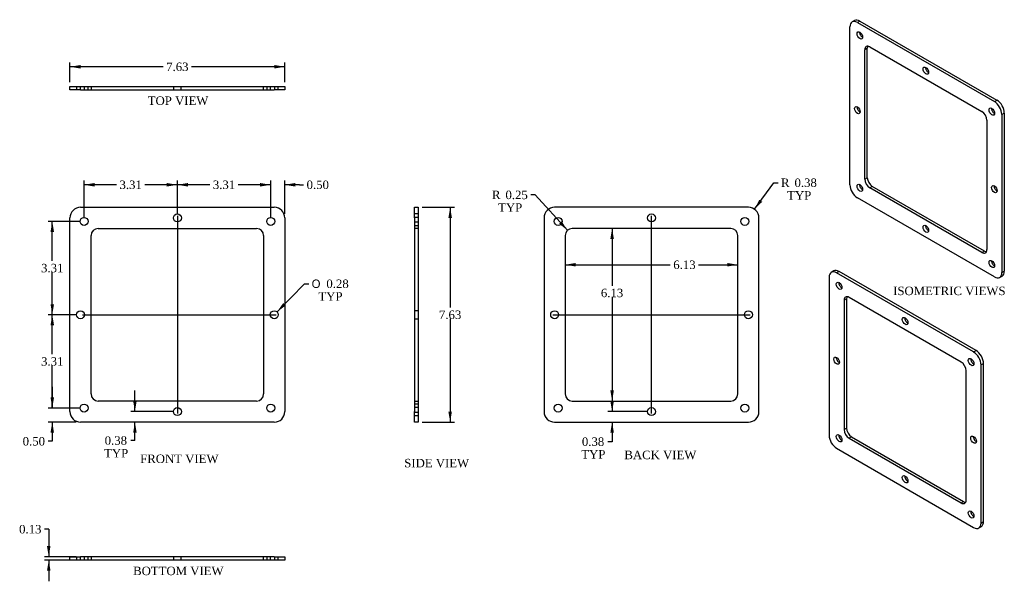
# Model space of a CAD drawing. Header units: inches. Extents: x 0.7 to 35.6, y 3.4 to 23.3.
import ezdxf
from ezdxf.enums import TextEntityAlignment as Align
from ezdxf.lldxf.tags import DXFTag

# ---------------------------------------------------------------- set-up
doc = ezdxf.new("R2010")
doc.units = ezdxf.units.IN
doc.header["$MEASUREMENT"] = 0
doc.layers.add('COM40526', color=7, linetype='CONTINUOUS')
doc.layers.add('DEFAULT', color=7, linetype='CONTINUOUS')
doc.styles.add('SEACAD_SOLID_EDGE_ANSI1_SY', font='txt')
doc.styles.add('SEACAD_TIMES_NEW_ROMAN', font='times.ttf')
tags = doc.linetypes.add('CENTER2', pattern=[1.125, 0.75, -0.125, 0.125, -0.125]).pattern_tags.tags
tags[10:11] = [DXFTag(74, 4), DXFTag(75, 0), DXFTag(340, '0'), DXFTag(46, 0.0), DXFTag(50, 0.0), DXFTag(44, 0.0), DXFTag(45, 0.0)]
tags[8:9] = [DXFTag(74, 4), DXFTag(75, 0), DXFTag(340, '0'), DXFTag(46, 0.0), DXFTag(50, 0.0), DXFTag(44, 0.0), DXFTag(45, 0.0)]
tags[6:7] = [DXFTag(74, 4), DXFTag(75, 0), DXFTag(340, '0'), DXFTag(46, 0.0), DXFTag(50, 0.0), DXFTag(44, 0.0), DXFTag(45, 0.0)]
tags[4:5] = [DXFTag(74, 4), DXFTag(75, 0), DXFTag(340, '0'), DXFTag(46, 0.0), DXFTag(50, 0.0), DXFTag(44, 0.0), DXFTag(45, 0.0)]
tags = doc.linetypes.add('HIDDEN2', pattern=[0.1875, 0.125, -0.0625]).pattern_tags.tags
tags[6:7] = [DXFTag(74, 4), DXFTag(75, 0), DXFTag(340, '0'), DXFTag(46, 0.0), DXFTag(50, 0.0), DXFTag(44, 0.0), DXFTag(45, 0.0)]
tags[4:5] = [DXFTag(74, 4), DXFTag(75, 0), DXFTag(340, '0'), DXFTag(46, 0.0), DXFTag(50, 0.0), DXFTag(44, 0.0), DXFTag(45, 0.0)]

# ---------------------------------------------------------------- blocks, each defined once
blk = doc.blocks.new('SEANNOT_GROUP1')
at = {"layer": 'DEFAULT', "color": 136, "linetype": 'CENTER2'}
blk.add_line((6.278, 16.383), (6.278, 9.37), dxfattribs=at)
blk = doc.blocks.new('SEANNOT_GROUP2')
at = {"layer": 'DEFAULT', "color": 136, "linetype": 'CENTER2'}
blk.add_line((2.912, 12.876), (9.784, 12.876), dxfattribs=at)
blk = doc.blocks.new('SEANNOT_GROUP3')
at = {"layer": 'DEFAULT', "color": 136, "linetype": 'CENTER2'}
blk.add_line((23.105, 9.37), (23.105, 16.383), dxfattribs=at)
blk = doc.blocks.new('SEANNOT_GROUP4')
at = {"layer": 'DEFAULT', "color": 136, "linetype": 'CENTER2'}
blk.add_line((19.598, 12.876), (26.611, 12.876), dxfattribs=at)
blk = doc.blocks.new('GDIMGGROUP')
at = {"layer": 'DEFAULT', "linetype": 'Continuous'}
for points in [[(1.65, 4.664), (1.712, 4.289), (1.775, 4.664)], [(1.65, 3.789), (1.775, 3.789), (1.712, 4.164)]]:
    blk.add_hatch(color=136, dxfattribs=at).paths.add_polyline_path(points)
at = {"layer": 'DEFAULT', "color": 136, "linetype": 'Continuous'}
for p, q in [((1.712, 5.265), (1.562, 5.265)), ((1.712, 5.265), (1.712, 4.289)), ((2.69, 4.289), (1.562, 4.289)), ((2.69, 4.164), (1.562, 4.164)), ((1.712, 4.164), (1.712, 3.414))]:
    blk.add_line(p, q, dxfattribs=at)
at = {"layer": 'DEFAULT', "color": 136, "linetype": 'Continuous', "style": 'SEACAD_TIMES_NEW_ROMAN'}
blk.add_text('0.13', height=0.3, dxfattribs=at).set_placement((0.661, 5.415), align=Align.TOP_LEFT)
blk = doc.blocks.new('GDIMGGROUP1')
at = {"layer": 'DEFAULT', "linetype": 'Continuous'}
for points in [[(16.021, 16.314), (15.959, 16.689), (15.896, 16.314)], [(16.021, 9.439), (15.896, 9.439), (15.959, 9.064)]]:
    blk.add_hatch(color=136, dxfattribs=at).paths.add_polyline_path(points)
at = {"layer": 'DEFAULT', "color": 136, "linetype": 'Continuous'}
for p, q in [((14.968, 16.689), (16.109, 16.689)), ((15.959, 16.689), (15.959, 13.131)), ((15.959, 12.726), (15.959, 9.064)), ((14.968, 9.064), (16.109, 9.064))]:
    blk.add_line(p, q, dxfattribs=at)
at = {"layer": 'DEFAULT', "color": 136, "linetype": 'Continuous', "style": 'SEACAD_TIMES_NEW_ROMAN'}
blk.add_text('7.63', height=0.3, dxfattribs=at).set_placement((15.561, 13.026), align=Align.TOP_LEFT)
blk = doc.blocks.new('GDIMGGROUP2')
at = {"layer": 'DEFAULT', "linetype": 'Continuous'}
for points in [[(2.84, 21.741), (2.465, 21.678), (2.84, 21.616)], [(9.715, 21.741), (9.715, 21.616), (10.09, 21.678)]]:
    blk.add_hatch(color=136, dxfattribs=at).paths.add_polyline_path(points)
at = {"layer": 'DEFAULT', "color": 136, "linetype": 'Continuous'}
for p, q in [((2.465, 21.13), (2.465, 21.828)), ((5.775, 21.678), (2.465, 21.678)), ((10.09, 21.678), (6.781, 21.678)), ((10.09, 21.13), (10.09, 21.828))]:
    blk.add_line(p, q, dxfattribs=at)
at = {"layer": 'DEFAULT', "color": 136, "linetype": 'Continuous', "style": 'SEACAD_TIMES_NEW_ROMAN'}
blk.add_text('7.63', height=0.3, dxfattribs=at).set_placement((5.88, 21.828), align=Align.TOP_LEFT)
blk = doc.blocks.new('GDIMGGROUP3')
at = {"layer": 'DEFAULT', "linetype": 'Continuous'}
for points in [[(1.775, 9.939), (1.838, 9.564), (1.9, 9.939)], [(1.775, 8.689), (1.9, 8.689), (1.838, 9.064)]]:
    blk.add_hatch(color=136, dxfattribs=at).paths.add_polyline_path(points)
at = {"layer": 'DEFAULT', "color": 136, "linetype": 'Continuous'}
for p, q in [((1.838, 10.314), (1.838, 9.564)), ((2.815, 9.564), (1.688, 9.564)), ((2.69, 9.064), (1.688, 9.064)), ((1.838, 9.064), (1.838, 8.385)), ((1.838, 8.385), (1.688, 8.385))]:
    blk.add_line(p, q, dxfattribs=at)
at = {"layer": 'DEFAULT', "color": 136, "linetype": 'Continuous', "style": 'SEACAD_TIMES_NEW_ROMAN'}
blk.add_text('0.50', height=0.3, dxfattribs=at).set_placement((0.787, 8.535), align=Align.TOP_LEFT)
blk = doc.blocks.new('GDIMGGROUP4')
at = {"layer": 'DEFAULT', "linetype": 'Continuous'}
for points in [[(1.775, 12.501), (1.9, 12.501), (1.838, 12.876)], [(1.775, 9.939), (1.838, 9.564), (1.9, 9.939)]]:
    blk.add_hatch(color=136, dxfattribs=at).paths.add_polyline_path(points)
at = {"layer": 'DEFAULT', "color": 136, "linetype": 'Continuous'}
for p, q in [((2.69, 12.876), (1.688, 12.876)), ((1.838, 11.475), (1.838, 12.876)), ((1.838, 9.564), (1.838, 11.07)), ((2.815, 9.564), (1.688, 9.564))]:
    blk.add_line(p, q, dxfattribs=at)
at = {"layer": 'DEFAULT', "color": 136, "linetype": 'Continuous', "style": 'SEACAD_TIMES_NEW_ROMAN'}
blk.add_text('3.31', height=0.3, dxfattribs=at).set_placement((1.44, 11.37), align=Align.TOP_LEFT)
blk = doc.blocks.new('GDIMGGROUP5')
at = {"layer": 'DEFAULT', "linetype": 'Continuous'}
for points in [[(1.775, 15.814), (1.9, 15.814), (1.838, 16.189)], [(1.775, 13.251), (1.838, 12.876), (1.9, 13.251)]]:
    blk.add_hatch(color=136, dxfattribs=at).paths.add_polyline_path(points)
at = {"layer": 'DEFAULT', "color": 136, "linetype": 'Continuous'}
for p, q in [((2.815, 16.189), (1.688, 16.189)), ((1.838, 14.788), (1.838, 16.189)), ((1.838, 12.876), (1.838, 14.383)), ((2.69, 12.876), (1.688, 12.876))]:
    blk.add_line(p, q, dxfattribs=at)
at = {"layer": 'DEFAULT', "color": 136, "linetype": 'Continuous', "style": 'SEACAD_TIMES_NEW_ROMAN'}
blk.add_text('3.31', height=0.3, dxfattribs=at).set_placement((1.44, 14.683), align=Align.TOP_LEFT)
blk = doc.blocks.new('GDIMGGROUP6')
at = {"layer": 'DEFAULT', "linetype": 'Continuous'}
for points in [[(9.215, 17.552), (9.215, 17.427), (9.59, 17.49)], [(10.465, 17.552), (10.09, 17.49), (10.465, 17.427)]]:
    blk.add_hatch(color=136, dxfattribs=at).paths.add_polyline_path(points)
at = {"layer": 'DEFAULT', "color": 136, "linetype": 'Continuous'}
for p, q in [((9.59, 17.49), (8.84, 17.49)), ((9.59, 16.339), (9.59, 17.64)), ((10.09, 16.464), (10.09, 17.64)), ((10.608, 17.49), (10.09, 17.49)), ((10.608, 17.49), (10.758, 17.49))]:
    blk.add_line(p, q, dxfattribs=at)
at = {"layer": 'DEFAULT', "color": 136, "linetype": 'Continuous', "style": 'SEACAD_TIMES_NEW_ROMAN'}
blk.add_text('0.50', height=0.3, dxfattribs=at).set_placement((10.863, 17.64), align=Align.TOP_LEFT)
blk = doc.blocks.new('GDIMGGROUP7')
at = {"layer": 'DEFAULT', "linetype": 'Continuous'}
for points in [[(6.653, 17.552), (6.278, 17.49), (6.653, 17.427)], [(9.215, 17.552), (9.215, 17.427), (9.59, 17.49)]]:
    blk.add_hatch(color=136, dxfattribs=at).paths.add_polyline_path(points)
at = {"layer": 'DEFAULT', "color": 136, "linetype": 'Continuous'}
for p, q in [((6.278, 16.464), (6.278, 17.64)), ((7.431, 17.49), (6.278, 17.49)), ((9.59, 17.49), (8.437, 17.49)), ((9.59, 16.339), (9.59, 17.64))]:
    blk.add_line(p, q, dxfattribs=at)
at = {"layer": 'DEFAULT', "color": 136, "linetype": 'Continuous', "style": 'SEACAD_TIMES_NEW_ROMAN'}
blk.add_text('3.31', height=0.3, dxfattribs=at).set_placement((7.536, 17.64), align=Align.TOP_LEFT)
blk = doc.blocks.new('GDIMGGROUP8')
at = {"layer": 'DEFAULT', "linetype": 'Continuous'}
for points in [[(3.34, 17.552), (2.965, 17.49), (3.34, 17.427)], [(5.903, 17.552), (5.903, 17.427), (6.278, 17.49)]]:
    blk.add_hatch(color=136, dxfattribs=at).paths.add_polyline_path(points)
at = {"layer": 'DEFAULT', "color": 136, "linetype": 'Continuous'}
for p, q in [((2.965, 16.339), (2.965, 17.64)), ((4.118, 17.49), (2.965, 17.49)), ((6.278, 17.49), (5.125, 17.49)), ((6.278, 16.464), (6.278, 17.64))]:
    blk.add_line(p, q, dxfattribs=at)
at = {"layer": 'DEFAULT', "color": 136, "linetype": 'Continuous', "style": 'SEACAD_TIMES_NEW_ROMAN'}
blk.add_text('3.31', height=0.3, dxfattribs=at).set_placement((4.223, 17.64), align=Align.TOP_LEFT)
blk = doc.blocks.new('GDIMGGROUP9')
at = {"layer": 'DEFAULT', "linetype": 'Continuous'}
for points in [[(21.769, 15.564), (21.706, 15.939), (21.644, 15.564)], [(21.769, 10.189), (21.644, 10.189), (21.706, 9.814)]]:
    blk.add_hatch(color=136, dxfattribs=at).paths.add_polyline_path(points)
at = {"layer": 'DEFAULT', "color": 136, "linetype": 'Continuous'}
for p, q in [((21.706, 15.939), (21.706, 13.905)), ((21.706, 13.5), (21.706, 9.814))]:
    blk.add_line(p, q, dxfattribs=at)
at = {"layer": 'DEFAULT', "color": 136, "linetype": 'Continuous', "style": 'SEACAD_TIMES_NEW_ROMAN'}
blk.add_text('6.13', height=0.3, dxfattribs=at).set_placement((21.308, 13.8), align=Align.TOP_LEFT)
blk = doc.blocks.new('GDIMGGROUP10')
at = {"layer": 'DEFAULT', "linetype": 'Continuous'}
for points in [[(20.417, 14.588), (20.417, 14.713), (20.042, 14.651)], [(25.792, 14.588), (26.167, 14.651), (25.792, 14.713)]]:
    blk.add_hatch(color=136, dxfattribs=at).paths.add_polyline_path(points)
at = {"layer": 'DEFAULT', "color": 136, "linetype": 'Continuous'}
for p, q in [((20.042, 14.651), (23.772, 14.651)), ((24.778, 14.651), (26.167, 14.651))]:
    blk.add_line(p, q, dxfattribs=at)
at = {"layer": 'DEFAULT', "color": 136, "linetype": 'Continuous', "style": 'SEACAD_TIMES_NEW_ROMAN'}
blk.add_text('6.13', height=0.3, dxfattribs=at).set_placement((23.877, 14.801), align=Align.TOP_LEFT)
blk = doc.blocks.new('GDIMGGROUP11')
at = {"layer": 'DEFAULT', "linetype": 'Continuous'}
blk.add_hatch(color=136, dxfattribs=at).paths.add_polyline_path([(19.824, 16.108), (20.123, 15.873), (19.916, 16.192)])
at = {"layer": 'DEFAULT', "color": 136, "linetype": 'Continuous'}
for p, q in [((18.973, 17.13), (18.823, 17.13)), ((20.123, 15.873), (18.973, 17.13))]:
    blk.add_line(p, q, dxfattribs=at)
at = {"layer": 'DEFAULT', "color": 136, "linetype": 'Continuous', "style": 'SEACAD_TIMES_NEW_ROMAN'}
for s, p in [('R', (17.444, 17.28)), ('0.25', (17.922, 17.28)), ('TYP', (17.662, 16.83))]:
    blk.add_text(s, height=0.3, dxfattribs=at).set_placement(p, align=Align.TOP_LEFT)
blk = doc.blocks.new('GDIMGGROUP12')
at = {"layer": 'DEFAULT', "linetype": 'Continuous'}
blk.add_hatch(color=136, dxfattribs=at).paths.add_polyline_path([(26.931, 16.958), (26.762, 16.618), (27.033, 16.885)])
at = {"layer": 'DEFAULT', "color": 136, "linetype": 'Continuous'}
for p, q in [((26.762, 16.618), (27.446, 17.563)), ((27.446, 17.563), (27.596, 17.563))]:
    blk.add_line(p, q, dxfattribs=at)
at = {"layer": 'DEFAULT', "color": 136, "linetype": 'Continuous', "style": 'SEACAD_TIMES_NEW_ROMAN'}
for s, p in [('R', (27.701, 17.713)), ('0.38', (28.18, 17.713)), ('TYP', (27.919, 17.263))]:
    blk.add_text(s, height=0.3, dxfattribs=at).set_placement(p, align=Align.TOP_LEFT)
blk = doc.blocks.new('GDIMGGROUP13')
at = {"layer": 'DEFAULT', "linetype": 'Continuous'}
blk.add_hatch(color=136, dxfattribs=at).paths.add_polyline_path([(10.031, 13.289), (9.814, 12.977), (10.12, 13.202)])
at = {"layer": 'DEFAULT', "color": 136, "linetype": 'Continuous'}
for p, q in [((9.814, 12.977), (10.789, 13.976)), ((10.789, 13.976), (10.939, 13.976))]:
    blk.add_line(p, q, dxfattribs=at)
for s, style, p in [('O', 'SEACAD_SOLID_EDGE_ANSI1_SY', (11.044, 14.126)), ('0.28', 'SEACAD_TIMES_NEW_ROMAN', (11.566, 14.126)), ('TYP', 'SEACAD_TIMES_NEW_ROMAN', (11.284, 13.676))]:
    blk.add_text(s, height=0.3, dxfattribs=dict(at, style=style)).set_placement(p, align=Align.TOP_LEFT)
blk = doc.blocks.new('GDIMGGROUP14')
at = {"layer": 'DEFAULT', "linetype": 'Continuous'}
for points in [[(4.708, 9.814), (4.77, 9.439), (4.833, 9.814)], [(4.708, 8.689), (4.833, 8.689), (4.77, 9.064)]]:
    blk.add_hatch(color=136, dxfattribs=at).paths.add_polyline_path(points)
at = {"layer": 'DEFAULT', "color": 136, "linetype": 'Continuous'}
for p, q in [((4.77, 9.439), (4.77, 10.189)), ((6.128, 9.439), (4.62, 9.439)), ((4.77, 8.411), (4.77, 9.064)), ((4.77, 8.411), (4.62, 8.411))]:
    blk.add_line(p, q, dxfattribs=at)
at = {"layer": 'DEFAULT', "color": 136, "linetype": 'Continuous', "style": 'SEACAD_TIMES_NEW_ROMAN'}
for s, p in [('0.38', (3.698, 8.561)), ('TYP', (3.677, 8.111))]:
    blk.add_text(s, height=0.3, dxfattribs=at).set_placement(p, align=Align.TOP_LEFT)
blk = doc.blocks.new('GDIMGGROUP15')
at = {"layer": 'DEFAULT', "linetype": 'Continuous'}
for points in [[(21.644, 9.814), (21.706, 9.439), (21.769, 9.814)], [(21.644, 8.689), (21.769, 8.689), (21.706, 9.064)]]:
    blk.add_hatch(color=136, dxfattribs=at).paths.add_polyline_path(points)
at = {"layer": 'DEFAULT', "color": 136, "linetype": 'Continuous'}
for p, q in [((21.706, 10.189), (21.706, 9.439)), ((22.955, 9.439), (21.556, 9.439)), ((21.706, 9.064), (21.706, 8.371)), ((21.706, 8.371), (21.556, 8.371))]:
    blk.add_line(p, q, dxfattribs=at)
at = {"layer": 'DEFAULT', "color": 136, "linetype": 'Continuous', "style": 'SEACAD_TIMES_NEW_ROMAN'}
for s, p in [('0.38', (20.634, 8.521)), ('TYP', (20.612, 8.071))]:
    blk.add_text(s, height=0.3, dxfattribs=at).set_placement(p, align=Align.TOP_LEFT)

msp = doc.modelspace()

# ---------------------------------------------------------------- linework, layer by layer
at = {"layer": 'COM40526', "color": 7, "linetype": 'Continuous'}
for p, q in [((30.145, 17.485), (30.145, 23.098)), ((30.311, 23.321), (30.223, 23.27)), ((30.499, 23.302), (30.41, 23.251)), ((30.41, 23.251), (35.272, 20.444)), ((30.499, 23.302), (35.36, 20.495)), ((30.852, 22.384), (34.83, 20.087)), ((30.764, 22.333), (30.676, 22.282)), ((30.676, 17.689), (30.676, 22.282)), ((30.764, 17.74), (30.764, 22.333)), ((2.465, 20.98), (2.84, 20.98)), ((2.465, 20.855), (2.465, 20.98)), ((2.84, 20.98), (9.715, 20.98)), ((9.715, 20.98), (10.09, 20.98)), ((10.09, 20.98), (10.09, 20.855)), ((2.84, 20.855), (2.465, 20.855)), ((2.84, 20.855), (9.715, 20.855)), ((10.09, 20.855), (9.715, 20.855)), ((35.272, 20.444), (35.36, 20.495)), ((35.625, 20.036), (35.537, 19.985)), ((35.537, 19.985), (35.537, 14.372)), ((35.625, 20.036), (35.625, 14.423)), ((35.007, 19.781), (35.007, 15.188)), ((30.676, 17.689), (30.764, 17.74)), ((30.941, 17.434), (30.852, 17.383)), ((34.83, 15.086), (30.852, 17.383)), ((34.918, 15.137), (30.941, 17.434)), ((35.272, 14.219), (30.41, 17.025)), ((2.84, 16.689), (9.715, 16.689)), ((14.693, 16.314), (14.693, 16.689)), ((14.693, 16.689), (14.818, 16.689)), ((14.818, 16.689), (14.818, 16.314)), ((26.542, 16.689), (19.667, 16.689)), ((2.465, 9.439), (2.465, 16.314)), ((10.09, 16.314), (10.09, 9.439)), ((14.693, 16.314), (14.693, 9.439)), ((14.818, 16.314), (14.818, 9.439)), ((19.292, 16.314), (19.292, 9.439)), ((26.917, 9.439), (26.917, 16.314)), ((3.465, 15.939), (9.09, 15.939)), ((25.917, 15.939), (20.292, 15.939)), ((3.215, 10.064), (3.215, 15.689)), ((9.34, 15.689), (9.34, 10.064)), ((20.042, 15.689), (20.042, 10.064)), ((26.167, 10.064), (26.167, 15.689)), ((34.83, 15.086), (34.918, 15.137)), ((29.574, 14.43), (29.486, 14.379)), ((29.762, 14.411), (29.674, 14.36)), ((34.535, 11.554), (29.674, 14.36)), ((34.623, 11.605), (29.762, 14.411)), ((35.537, 14.372), (35.625, 14.423)), ((29.408, 14.207), (29.408, 8.594)), ((35.459, 14.2), (35.548, 14.251)), ((30.027, 13.442), (29.939, 13.391)), ((29.939, 13.391), (29.939, 8.798)), ((30.027, 13.442), (30.027, 8.849)), ((34.093, 11.196), (30.115, 13.493)), ((34.535, 11.554), (34.623, 11.605)), ((34.27, 6.297), (34.27, 10.89)), ((34.888, 11.145), (34.8, 11.094)), ((34.8, 5.481), (34.8, 11.094)), ((34.888, 5.532), (34.888, 11.145)), ((9.09, 9.814), (3.465, 9.814)), ((20.292, 9.814), (25.917, 9.814)), ((14.693, 9.064), (14.693, 9.439)), ((14.818, 9.439), (14.818, 9.064)), ((9.715, 9.064), (2.84, 9.064)), ((14.818, 9.064), (14.693, 9.064)), ((19.667, 9.064), (26.542, 9.064)), ((29.939, 8.798), (30.027, 8.849)), ((30.204, 8.543), (30.115, 8.492)), ((30.115, 8.492), (34.093, 6.195)), ((30.204, 8.543), (34.181, 6.246)), ((29.674, 8.135), (34.535, 5.328)), ((34.093, 6.195), (34.181, 6.246)), ((34.722, 5.309), (34.811, 5.36)), ((34.8, 5.481), (34.888, 5.532)), ((2.465, 4.289), (2.84, 4.289)), ((2.465, 4.164), (2.465, 4.289)), ((9.715, 4.289), (2.84, 4.289)), ((9.715, 4.289), (10.09, 4.289)), ((10.09, 4.289), (10.09, 4.164)), ((2.84, 4.164), (2.465, 4.164)), ((9.715, 4.164), (2.84, 4.164)), ((10.09, 4.164), (9.715, 4.164))]:
    msp.add_line(p, q, dxfattribs=at)
at = {"layer": 'COM40526', "color": 7, "linetype": 'HIDDEN2'}
for p, q in [((2.7, 20.98), (2.7, 20.855)), ((2.825, 20.98), (2.825, 20.855)), ((2.981, 20.855), (2.981, 20.98)), ((3.106, 20.855), (3.106, 20.98)), ((3.215, 20.98), (3.215, 20.855)), ((6.137, 20.98), (6.137, 20.855)), ((6.418, 20.855), (6.418, 20.98)), ((9.34, 20.855), (9.34, 20.98)), ((9.45, 20.98), (9.45, 20.855)), ((9.575, 20.98), (9.575, 20.855)), ((9.731, 20.855), (9.731, 20.98)), ((9.856, 20.855), (9.856, 20.98)), ((14.818, 16.454), (14.693, 16.454)), ((14.818, 16.329), (14.693, 16.329)), ((14.693, 16.173), (14.818, 16.173)), ((14.693, 16.048), (14.818, 16.048)), ((14.818, 15.939), (14.693, 15.939)), ((14.818, 13.017), (14.693, 13.017)), ((14.693, 12.736), (14.818, 12.736)), ((14.693, 9.814), (14.818, 9.814)), ((14.818, 9.704), (14.693, 9.704)), ((14.818, 9.579), (14.693, 9.579)), ((14.693, 9.423), (14.818, 9.423)), ((14.693, 9.298), (14.818, 9.298)), ((2.7, 4.289), (2.7, 4.164)), ((2.825, 4.289), (2.825, 4.164)), ((2.981, 4.164), (2.981, 4.289)), ((3.106, 4.164), (3.106, 4.289)), ((3.215, 4.289), (3.215, 4.164)), ((6.137, 4.289), (6.137, 4.164)), ((6.418, 4.164), (6.418, 4.289)), ((9.34, 4.164), (9.34, 4.289)), ((9.45, 4.289), (9.45, 4.164)), ((9.575, 4.289), (9.575, 4.164)), ((9.731, 4.164), (9.731, 4.289)), ((9.856, 4.164), (9.856, 4.289))]:
    msp.add_line(p, q, dxfattribs=at)
at = {"layer": 'COM40526', "color": 7, "linetype": 'Continuous'}
for centre in [(6.278, 16.314), (23.105, 16.314), (2.965, 16.189), (9.59, 16.189), (19.792, 16.189), (26.417, 16.189), (2.84, 12.876), (9.715, 12.876), (19.667, 12.876), (26.542, 12.876), (2.965, 9.564), (6.278, 9.439), (9.59, 9.564), (19.792, 9.564), (23.105, 9.439), (26.417, 9.564)]:
    msp.add_circle(centre, 0.141, dxfattribs=at)
for centre, radius, start, end in [((2.84, 16.314), 0.375, 90, 180), ((9.715, 16.314), 0.375, 0, 90), ((19.667, 16.314), 0.375, 90, 180), ((26.542, 16.314), 0.375, 0, 90), ((3.465, 15.689), 0.25, 90, 180), ((9.09, 15.689), 0.25, 0, 90), ((20.292, 15.689), 0.25, 90, 180), ((25.917, 15.689), 0.25, 0, 90), ((3.465, 10.064), 0.25, 180, 270), ((9.09, 10.064), 0.25, 270, 0), ((20.292, 10.064), 0.25, 180, 270), ((25.917, 10.064), 0.25, 270, 0), ((2.84, 9.439), 0.375, 180, 270), ((9.715, 9.439), 0.375, 270, 0), ((19.667, 9.439), 0.375, 180, 270), ((26.542, 9.439), 0.375, 270, 0)]:
    msp.add_arc(centre, radius, start, end, dxfattribs=at)
for centre, major_axis, start_param, end_param in [((30.41, 22.945), (0.187, -0.325), 2.356194, 3.926991), ((30.499, 22.996), (0.188, -0.325), 2.356194, 3.141593), ((30.587, 22.843), (-0.07, 0.122), 0.680393, 2.4612), ((30.852, 22.18), (0.125, -0.217), 2.356194, 3.926991), ((30.941, 22.231), (0.125, -0.217), 3.50296, 3.926991), ((32.93, 21.593), (-0.07, 0.122), 0.680393, 2.4612), ((35.272, 20.138), (0.187, -0.325), 0.785398, 2.356194), ((35.36, 20.189), (-0.187, 0.325), 3.926991, 5.497787), ((30.499, 20.189), (-0.07, 0.122), 0.680393, 2.4612), ((34.83, 19.883), (-0.125, 0.217), 3.926991, 5.497787), ((35.272, 20.138), (-0.07, 0.122), 0.680393, 2.4612), ((30.41, 17.332), (-0.188, 0.325), 0.785398, 2.356194), ((30.587, 17.434), (-0.07, 0.122), 0.680393, 2.4612), ((30.852, 17.587), (0.125, -0.217), 3.926991, 5.497787), ((30.941, 17.638), (-0.125, 0.217), 0.785398, 2.356194), ((35.36, 17.383), (-0.07, 0.122), 0.680393, 2.4612), ((32.93, 15.979), (-0.07, 0.122), 0.680393, 2.4612), ((34.83, 15.29), (-0.125, 0.217), 2.356194, 3.926991), ((34.918, 15.341), (-0.125, 0.217), 2.356194, 2.780226), ((35.272, 14.729), (-0.07, 0.122), 0.680393, 2.4612), ((29.674, 14.054), (0.188, -0.325), 2.356194, 3.926991), ((29.762, 14.105), (0.188, -0.325), 2.356194, 3.141593), ((35.272, 14.525), (-0.187, 0.325), 2.356194, 3.926991), ((35.36, 14.576), (-0.188, 0.325), 3.141593, 3.926991), ((29.85, 13.952), (-0.07, 0.122), 0.680393, 2.4612), ((30.115, 13.289), (0.125, -0.217), 2.356194, 3.926991), ((30.204, 13.34), (0.125, -0.217), 3.50296, 3.926991), ((32.193, 12.702), (-0.07, 0.122), 0.680393, 2.4612), ((34.535, 11.247), (0.187, -0.325), 0.785398, 2.356194), ((34.623, 11.298), (-0.187, 0.325), 3.926991, 5.497787), ((29.762, 11.298), (-0.07, 0.122), 0.680393, 2.4612), ((34.093, 10.992), (-0.125, 0.217), 3.926991, 5.497787), ((34.535, 11.247), (-0.07, 0.122), 0.680393, 2.4612), ((30.115, 8.696), (0.125, -0.217), 3.926991, 5.497787), ((30.204, 8.747), (-0.125, 0.217), 0.785398, 2.356194), ((29.674, 8.441), (-0.187, 0.325), 0.785398, 2.356194), ((29.85, 8.543), (-0.07, 0.122), 0.680393, 2.4612), ((34.623, 8.492), (-0.07, 0.122), 0.680393, 2.4612), ((32.193, 7.088), (-0.07, 0.122), 0.680393, 2.4612), ((34.093, 6.399), (-0.125, 0.217), 2.356194, 3.926991), ((34.181, 6.451), (-0.125, 0.217), 2.356194, 2.780226), ((34.535, 5.838), (-0.07, 0.122), 0.680393, 2.4612), ((34.535, 5.634), (-0.188, 0.325), 2.356194, 3.926991), ((34.623, 5.685), (-0.188, 0.325), 3.141593, 3.926991)]:
    msp.add_ellipse(centre, major_axis=major_axis, ratio=0.57735, start_param=start_param, end_param=end_param, dxfattribs=at)
for centre in [(30.499, 22.792), (32.841, 21.542), (30.41, 20.138), (35.183, 20.087), (30.499, 17.383), (35.272, 17.332), (32.841, 15.928), (35.183, 14.678), (29.762, 13.901), (32.104, 12.651), (29.674, 11.247), (34.447, 11.196), (29.762, 8.492), (34.535, 8.441), (32.104, 7.037), (34.447, 5.787)]:
    msp.add_ellipse(centre, major_axis=(-0.07, 0.122), ratio=0.57735, dxfattribs=at)

# ---------------------------------------------------------------- block references
at = {"layer": 'DEFAULT'}
for name in ['GDIMGGROUP2', 'GDIMGGROUP8', 'GDIMGGROUP7', 'GDIMGGROUP6', 'GDIMGGROUP12', 'GDIMGGROUP11', 'GDIMGGROUP1', 'GDIMGGROUP5', 'SEANNOT_GROUP1', 'SEANNOT_GROUP3', 'GDIMGGROUP9', 'GDIMGGROUP10', 'GDIMGGROUP13', 'GDIMGGROUP4', 'SEANNOT_GROUP2', 'SEANNOT_GROUP4', 'GDIMGGROUP3', 'GDIMGGROUP14', 'GDIMGGROUP15', 'GDIMGGROUP']:
    msp.add_blockref(name, (0, 0), dxfattribs=at)

# ---------------------------------------------------------------- texts
at = {"layer": 'DEFAULT', "color": 136, "linetype": 'Continuous', "style": 'SEACAD_TIMES_NEW_ROMAN'}
for s, p in [('TOP VIEW', (5.226, 20.625)), ('ISOMETRIC VIEWS', (31.68, 13.873)), ('BACK VIEW', (22.142, 8.05)), ('FRONT VIEW', (4.957, 7.914)), ('SIDE VIEW', (14.329, 7.761)), ('BOTTOM VIEW', (4.707, 3.934))]:
    msp.add_text(s, height=0.3, dxfattribs=at).set_placement(p, align=Align.TOP_LEFT)

doc.saveas('drawing.dxf')
